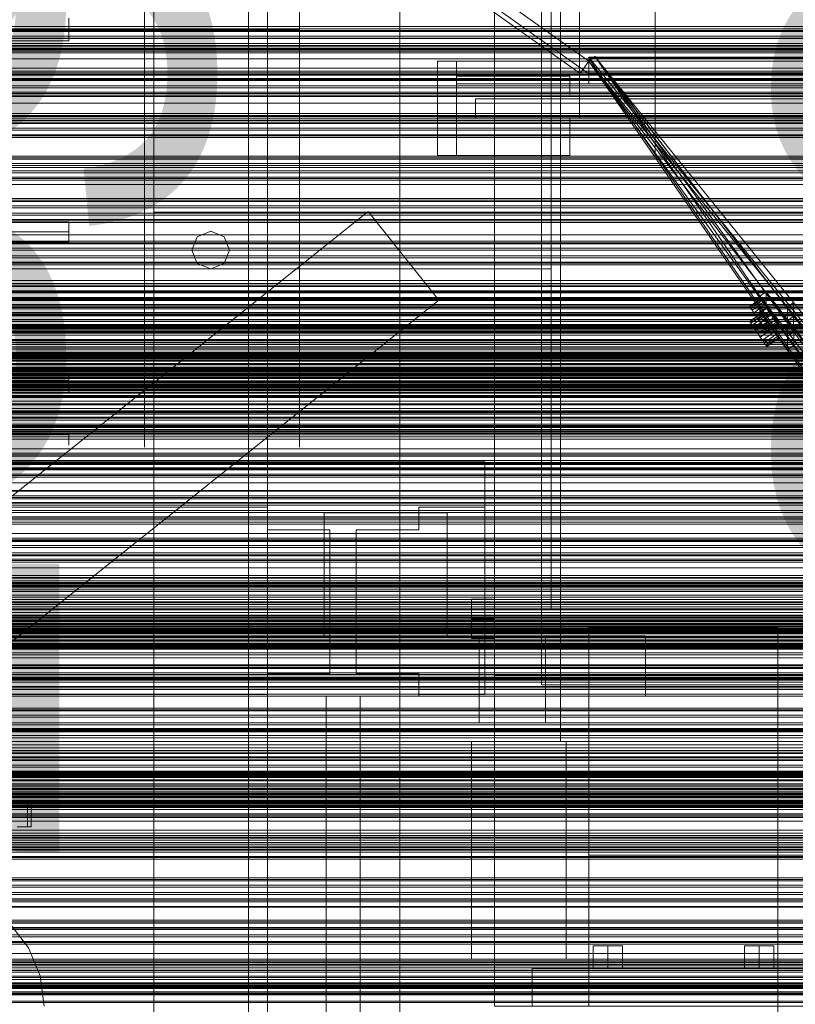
# Model space of a CAD drawing. Header units: millimetres. Extents: x -1970 to 61924, y -58230 to 6847.
# Tile 67 of 256: x -901 to -491, y -34899 to -34378. Entities that reach past the tile are written whole.
import ezdxf

# ---------------------------------------------------------------- set-up
doc = ezdxf.new("R2010")
doc.units = ezdxf.units.MM
for name, color, linetype, lineweight in [('COTAS_O', 1, 'Continuous', 0), ('COTAS_P', 1, 'Continuous', 0), ('frontal_briquetadora', 7, 'Continuous', 0), ('frontal_C03', 7, 'Continuous', 0), ('frontal_dosificador', 7, 'Continuous', 0), ('frontal_mezcladora', 7, 'Continuous', 0), ('frontal_secador', 7, 'Continuous', 0), ('frontal_tolva', 7, 'Continuous', 0), ('frontal_tolva-C01', 7, 'Continuous', 0)]:
    doc.layers.add(name, color=color, linetype=linetype, lineweight=lineweight)
doc.dimstyles.new('R19_100', dxfattribs={"dimtxt": 250, "dimasz": 150, "dimexe": 150, "dimexo": 80, "dimgap": 100, "dimtad": 1, "dimtih": 1, "dimtoh": 1, "dimdsep": 46, "dimcen": 0.09, "dimadec": 0, "dimazin": 0, "dimtfac": 1, "dimtdec": 4, "dimtofl": 0, "dimtmove": 0, "dimatfit": 3, "dimfxl": 1, "dimtolj": 1, "dimtzin": 0, "dimarcsym": 0})

# ---------------------------------------------------------------- blocks, each defined once
blk = doc.blocks.new('DIM_R26_43')
at = {"layer": 'COTAS_P'}
for p, q in [((-1750, -34600), (-1600, -34555)), ((2600, -34600), (2450, -34555)), ((-1750, -35500), (-1750, -34600)), ((-1750, -34600), (2600, -34600)), ((-1750, -34600), (-1600, -34645)), ((2600, -34600), (2450, -34645)), ((2600, -35500), (2600, -34600))]:
    blk.add_line(p, q, dxfattribs=at)
blk.add_text('4350 P', height=250, dxfattribs=at).set_placement((425, -34500))
blk = doc.blocks.new('DIM_R26_46')
at = {"layer": 'COTAS_O'}
for p, q in [((-1725, -33700), (-1575, -33655)), ((1725, -33700), (1575, -33655)), ((-1725, -34400), (-1725, -33700)), ((-1725, -33700), (1725, -33700)), ((-1725, -33700), (-1575, -33745)), ((1725, -33700), (1575, -33745)), ((1725, -34400), (1725, -33700))]:
    blk.add_line(p, q, dxfattribs=at)
blk.add_text('3450 O', height=250, dxfattribs=at).set_placement((0, -33600))
blk = doc.blocks.new('DIM_R26_47')
at = {"layer": 'COTAS_P'}
for p, q in [((-850, -33400), (-150, -33400)), ((-150, -33400), (-195, -33550)), ((-150, -36000), (-150, -33400)), ((-150, -33400), (-105, -33550)), ((-150, -36000), (-195, -35850)), ((-150, -36000), (-105, -35850)), ((-850, -36000), (-150, -36000))]:
    blk.add_line(p, q, dxfattribs=at)
blk.add_text('2600 P', height=250, rotation=90, dxfattribs=at).set_placement((-250, -34700))
blk = doc.blocks.new('DIM_R26_48')
at = {"layer": 'COTAS_O'}
for p, q in [((-650, -33700), (50, -33700)), ((50, -33700), (5, -33850)), ((50, -34900), (50, -33700)), ((50, -33700), (95, -33850)), ((50, -34900), (5, -34750)), ((50, -34900), (95, -34750)), ((-650, -34900), (50, -34900))]:
    blk.add_line(p, q, dxfattribs=at)
blk.add_text('1200 O', height=250, rotation=90, dxfattribs=at).set_placement((-50, -34300))
blk = doc.blocks.new('DIM_R26_49')
at = {"layer": 'COTAS_O'}
for p, q in [((-650, -34200), (-500, -34155)), ((650, -34200), (500, -34155)), ((-650, -34900), (-650, -34200)), ((-650, -34200), (650, -34200)), ((-650, -34200), (-500, -34245)), ((650, -34200), (500, -34245)), ((650, -34900), (650, -34200))]:
    blk.add_line(p, q, dxfattribs=at)
blk.add_text('1300 O', height=250, dxfattribs=at).set_placement((0, -34100))
blk = doc.blocks.new('DIM_R26_50')
at = {"layer": 'COTAS_O'}
for p, q in [((-1480, -33670), (-780, -33670)), ((-780, -33670), (-825, -33820)), ((-780, -36000), (-780, -33670)), ((-780, -33670), (-735, -33820)), ((-780, -36000), (-825, -35850)), ((-780, -36000), (-735, -35850)), ((-1480, -36000), (-780, -36000))]:
    blk.add_line(p, q, dxfattribs=at)
blk.add_text('2330 O', height=250, rotation=90, dxfattribs=at).set_placement((-880, -34835))
blk = doc.blocks.new('DIM_R26_52')
at = {"layer": 'COTAS_O'}
for p, q in [((-1400, -33000), (-700, -33000)), ((-700, -33000), (-745, -33150)), ((-700, -36000), (-700, -33000)), ((-700, -33000), (-655, -33150)), ((-700, -36000), (-745, -35850)), ((-700, -36000), (-655, -35850)), ((-1400, -36000), (-700, -36000))]:
    blk.add_line(p, q, dxfattribs=at)
blk.add_text('3000 O', height=250, rotation=90, dxfattribs=at).set_placement((-800, -34500))

msp = doc.modelspace()

# ---------------------------------------------------------------- linework, layer by layer
at = {"layer": 'frontal_briquetadora'}
for p, q in [((-620, -34500), (-620, -34345)), ((-620, -34345), (-620, -34510)), ((-835, -34383.4), (-835, -34363.59)), ((-835, -34383.4), (-835, -34363.655)), ((-753, -34383.4), (-753, -34363.59)), ((-620, -34362.246), (-620, -34378.43)), ((-620, -34363.856), (-620, -34379.48)), ((-605, -34366.107), (-605, -34381.105)), ((-565, -34365.89), (-565, -34381.1)), ((-565, -34368.106), (-565, -34384.111)), ((-875, -34378.257), (-875, -34377.401)), ((-875, -34379.631), (-875, -34377.968)), ((-875, -34377.968), (-875, -34378.679)), ((-875, -34379.114), (-875, -34378.257)), ((-875, -34378.679), (-875, -34379.631)), ((-875, -34379.971), (-875, -34379.114)), ((-875, -34382.053), (-875, -34379.631)), ((-875, -34379.631), (-875, -34380.775)), ((-875, -34380.829), (-875, -34379.971)), ((-620, -34378.43), (-620, -34393.354)), ((-620, -34379.48), (-620, -34393.531)), ((-875, -34383.4), (-1385, -34383.4)), ((-875, -34380.775), (-875, -34382.053)), ((-875, -34381.686), (-875, -34380.829)), ((-875, -34382.543), (-875, -34381.686)), ((-875, -34384.747), (-875, -34382.053)), ((-875, -34382.053), (-875, -34383.4)), ((-875, -34383.4), (-875, -34382.543)), ((-875, -34383.4), (-875, -34384.747)), ((-835, -34383.4), (-875, -34383.4)), ((-875, -34383.4), (-875, -34384.257)), ((-875, -34384.257), (-875, -34385.114)), ((-875, -34384.747), (-875, -34386.025)), ((-875, -34387.169), (-875, -34384.747)), ((-875, -34385.114), (-875, -34385.971)), ((-753, -34383.4), (-835, -34383.4)), ((-835, -34383.4), (-835, -34403.145)), ((-835, -34383.4), (-835, -34403.21)), ((-753, -34383.4), (-753, -34403.21)), ((-605, -34381.105), (-605, -34394.43)), ((-565, -34381.1), (-565, -34394.762)), ((-565, -34384.111), (-565, -34398.744)), ((-1385, -34389.399), (-875, -34389.399)), ((-875, -34385.971), (-875, -34386.829)), ((-875, -34386.025), (-875, -34387.169)), ((-875, -34386.829), (-875, -34387.686)), ((-875, -34387.169), (-875, -34388.121)), ((-875, -34388.832), (-875, -34387.169)), ((-875, -34387.686), (-875, -34388.543)), ((-875, -34388.121), (-875, -34388.832)), ((-875, -34388.543), (-875, -34389.399)), ((-875, -34388.832), (-875, -34389.265)), ((-875, -34389.399), (-875, -34388.832)), ((-875, -34389.265), (-875, -34389.399)), ((-620, -34393.354), (-620, -34406.837)), ((-620, -34393.531), (-620, -34405.798)), ((-605, -34394.43), (-605, -34405.871)), ((-565, -34394.762), (-565, -34406.677)), ((-565, -34398.744), (-565, -34411.821)), ((-835, -34403.145), (-835, -34422.722)), ((-835, -34403.21), (-835, -34422.861)), ((-753, -34403.21), (-753, -34422.861)), ((-620, -34405.798), (-620, -34416.098)), ((-605, -34405.871), (-605, -34415.248)), ((-620, -34406.837), (-620, -34418.714)), ((-565, -34406.677), (-565, -34416.673)), ((-620, -34416.098), (-620, -34424.273)), ((-605, -34415.248), (-605, -34422.414)), ((-565, -34411.821), (-565, -34423.177)), ((-620, -34418.714), (-620, -34428.842)), ((-565, -34416.673), (-565, -34424.603)), ((-835, -34422.722), (-835, -34441.964)), ((-835, -34422.861), (-835, -34442.194)), ((-753, -34422.861), (-753, -34442.194)), ((-620, -34424.273), (-620, -34430.202)), ((-605, -34422.414), (-605, -34427.255)), ((-565, -34423.177), (-565, -34432.67)), ((-565, -34424.603), (-565, -34430.351)), ((-620, -34428.842), (-620, -34437.096)), ((-620, -34430.202), (-620, -34433.796)), ((-605, -34427.255), (-605, -34429.694)), ((-565, -34430.351), (-565, -34433.833)), ((-620, -34433.796), (-620, -34435)), ((-620, -34437.096), (-620, -34443.376)), ((-565, -34432.67), (-565, -34440.18)), ((-565, -34433.833), (-565, -34435)), ((-835, -34441.964), (-835, -34460.706)), ((-835, -34442.194), (-835, -34461.054)), ((-753, -34442.194), (-753, -34461.054)), ((-565, -34440.18), (-565, -34445.612)), ((-620, -34443.376), (-620, -34447.606)), ((-620, -34447.606), (-620, -34449.733)), ((-565, -34445.612), (-565, -34448.9)), ((-565, -34448.9), (-565, -34450)), ((-835, -34460.706), (-835, -34478.788)), ((-835, -34461.054), (-835, -34479.288)), ((-753, -34461.054), (-753, -34479.288)), ((-835, -34478.788), (-835, -34496.056)), ((-835, -34479.288), (-835, -34496.751)), ((-753, -34479.288), (-753, -34496.751)), ((-1385, -34485.162), (-875, -34485.162)), ((-875, -34486.667), (-875, -34485.162)), ((-875, -34485.162), (-875, -34485.664)), ((-875, -34486.971), (-875, -34485.162)), ((-875, -34485.664), (-875, -34486.275)), ((-875, -34486.275), (-875, -34486.98)), ((-875, -34488.165), (-875, -34486.667)), ((-875, -34489.47), (-875, -34486.971)), ((-875, -34486.98), (-875, -34487.764)), ((-875, -34487.764), (-875, -34488.609)), ((-875, -34489.657), (-875, -34488.165)), ((-875, -34488.609), (-875, -34489.494)), ((-875, -34490.4), (-1385, -34490.4)), ((-875, -34492.157), (-875, -34489.47)), ((-875, -34489.494), (-875, -34490.4)), ((-875, -34491.141), (-875, -34489.657)), ((-875, -34490.4), (-875, -34492.18)), ((-875, -34492.619), (-875, -34491.141)), ((-875, -34494.49), (-875, -34492.157)), ((-875, -34492.18), (-875, -34493.8)), ((-875, -34494.09), (-875, -34492.619)), ((-875, -34493.8), (-875, -34495.113)), ((-875, -34495.554), (-875, -34494.09)), ((-875, -34495.998), (-875, -34494.49)), ((-1385, -34495.554), (-875, -34495.554)), ((-875, -34495.113), (-875, -34496.003)), ((-875, -34496.233), (-875, -34495.554)), ((-875, -34495.554), (-875, -34496.378)), ((-875, -34496.378), (-875, -34495.998)), ((-875, -34496.003), (-875, -34496.387)), ((-875, -34496.387), (-875, -34496.233)), ((-835, -34496.056), (-835, -34512.364)), ((-835, -34496.751), (-835, -34513.301)), ((-753, -34496.751), (-753, -34513.301)), ((-620, -34500), (-1425, -34500)), ((-620, -34690), (-620, -34500)), ((-620, -34510), (-1425, -34510)), ((-620, -34510), (-620, -34690)), ((-835, -34512.364), (-835, -34527.571)), ((-835, -34513.301), (-835, -34528.804)), ((-753, -34513.301), (-753, -34528.804)), ((-835, -34527.571), (-835, -34541.548)), ((-835, -34528.804), (-835, -34543.138)), ((-753, -34528.804), (-753, -34543.138)), ((-835, -34541.548), (-835, -34554.176)), ((-835, -34543.138), (-835, -34556.185)), ((-753, -34543.138), (-753, -34556.185)), ((-835, -34554.176), (-835, -34565.346)), ((-835, -34556.185), (-835, -34567.841)), ((-753, -34556.185), (-753, -34567.841)), ((-1385, -34565.657), (-875, -34565.657)), ((-875, -34566.549), (-875, -34565.657)), ((-875, -34565.657), (-875, -34566.061)), ((-875, -34568.221), (-875, -34565.657)), ((-875, -34566.061), (-875, -34566.482)), ((-875, -34566.482), (-875, -34566.915)), ((-875, -34567.43), (-875, -34566.549)), ((-875, -34566.915), (-875, -34567.359)), ((-875, -34567.359), (-875, -34567.811)), ((-875, -34568.299), (-875, -34567.43)), ((-835, -34565.346), (-835, -34574.965)), ((-875, -34568.729), (-1385, -34568.729)), ((-1385, -34571.656), (-875, -34571.656)), ((-875, -34567.811), (-875, -34568.269)), ((-875, -34570.888), (-875, -34568.221)), ((-875, -34568.269), (-875, -34568.729)), ((-875, -34569.157), (-875, -34568.299)), ((-875, -34568.729), (-875, -34570.933)), ((-875, -34570.002), (-875, -34569.157)), ((-875, -34570.835), (-875, -34570.002)), ((-875, -34571.656), (-875, -34570.835)), ((-875, -34573.12), (-875, -34570.888)), ((-875, -34570.933), (-875, -34572.828)), ((-875, -34573.375), (-875, -34571.656)), ((-875, -34571.656), (-875, -34573.653)), ((-835, -34567.841), (-835, -34578.012)), ((-753, -34567.841), (-753, -34578.012)), ((-875, -34572.828), (-875, -34574.151)), ((-875, -34574.466), (-875, -34573.12)), ((-875, -34574.445), (-875, -34573.375)), ((-875, -34573.653), (-875, -34574.657)), ((-875, -34574.151), (-875, -34574.716)), ((-875, -34574.716), (-875, -34574.445)), ((-875, -34574.657), (-875, -34574.466)), ((-835, -34574.965), (-835, -34582.949)), ((-835, -34578.012), (-835, -34586.616)), ((-835, -34582.949), (-835, -34589.231)), ((-753, -34578.012), (-753, -34586.616)), ((-835, -34586.616), (-835, -34593.583)), ((-753, -34586.616), (-753, -34593.583)), ((-835, -34589.231), (-835, -34593.756)), ((-835, -34593.583), (-835, -34598.859)), ((-753, -34593.583), (-753, -34598.859)), ((-1385, -34597.316), (-875, -34597.316)), ((-875, -34597.4), (-1385, -34597.4)), ((-875, -34597.328), (-875, -34597.316)), ((-875, -34597.316), (-875, -34597.357)), ((-875, -34597.34), (-875, -34597.328)), ((-875, -34597.352), (-875, -34597.34)), ((-875, -34597.364), (-875, -34597.352)), ((-875, -34597.376), (-875, -34597.364)), ((-875, -34597.388), (-875, -34597.376)), ((-875, -34597.385), (-875, -34597.398)), ((-875, -34597.4), (-875, -34597.388)), ((-875, -34597.4), (-875, -34600.003)), ((-835, -34593.756), (-835, -34596.487)), ((-835, -34596.487), (-835, -34597.4)), ((-875, -34600.003), (-875, -34602.091)), ((-875, -34602.091), (-875, -34603.25)), ((-835, -34598.859), (-835, -34602.4)), ((-835, -34602.4), (-835, -34604.177)), ((-753, -34598.859), (-753, -34602.4)), ((-753, -34602.4), (-753, -34604.177)), ((-655, -34612), (-1445, -34612)), ((-655, -34735), (-655, -34612)), ((-655, -34636), (-655, -34612)), ((-1325, -34636), (-770, -34636)), ((-770, -34636), (-770, -34648)), ((-740, -34639), (-675, -34639)), ((-740, -34690), (-740, -34639)), ((-740, -34639), (-740, -34704)), ((-690, -34636), (-655, -34636)), ((-690, -34648), (-690, -34636)), ((-675, -34639), (-675, -34690)), ((-675, -34704), (-675, -34639)), ((-655, -34735), (-655, -34636)), ((-770, -34648), (-737, -34648)), ((-737, -34648), (-737, -34724)), ((-723, -34648), (-690, -34648)), ((-723, -34724), (-723, -34648)), ((-620, -34690), (-1425, -34690)), ((-740, -34690), (-1320, -34690)), ((-675, -34690), (-740, -34690)), ((-740, -34690), (-740, -34704)), ((-620, -34690), (-675, -34690)), ((-675, -34704), (-675, -34690)), ((-570, -34704), (-1480, -34704)), ((-740, -34704), (-675, -34704)), ((-570, -34736), (-570, -34704)), ((-770, -34735), (-770, -34724)), ((-770, -34724), (-770, -34736)), ((-770, -34724), (-737, -34724)), ((-723, -34724), (-690, -34724)), ((-690, -34736), (-690, -34724)), ((-690, -34724), (-690, -34735)), ((-1480, -34736), (-570, -34736)), ((-1480, -34736), (-460, -34736)), ((-1325, -34735), (-770, -34735)), ((-770, -34735), (-770, -34736)), ((-770, -34736), (-690, -34736)), ((-721, -34736), (-739, -34736)), ((-739, -34736), (-739, -34940)), ((-721, -34736), (-721, -34940)), ((-690, -34736), (-690, -34735)), ((-690, -34735), (-655, -34735)), ((-1330, -34750), (-460, -34750)), ((-1480, -34760), (-500, -34760)), ((-1330, -34760), (-500, -34760)), ((-500, -34940), (-500, -34760))]:
    msp.add_line(p, q, dxfattribs=at)
at = {"layer": 'frontal_C03'}
for p, q in [((1250, -34382.923), (-1250, -34382.923)), ((1250, -34383.804), (-1250, -34383.804)), ((1250, -34384.458), (-1250, -34384.458)), ((1250, -34386.765), (-1250, -34386.765)), ((-1250, -34387.823), (1250, -34387.823)), ((1250, -34390.675), (-1250, -34390.675)), ((1250, -34391.732), (-1250, -34391.732)), ((1250, -34394.039), (-1250, -34394.039)), ((1250, -34394.693), (-1250, -34394.693)), ((1250, -34395.574), (-1250, -34395.574)), ((1530, -34398.773), (-1530, -34398.773)), ((-1500, -34395.695), (1500, -34395.695)), ((1530, -34403.773), (-1530, -34403.773)), ((1250, -34405.381), (-1250, -34405.381)), ((1500, -34407.104), (-1500, -34407.104)), ((1500, -34407.389), (-1500, -34407.389)), ((1250, -34406.262), (-1250, -34406.262)), ((1250, -34406.915), (-1250, -34406.915)), ((1250, -34409.223), (-1250, -34409.223)), ((-1250, -34410.28), (1250, -34410.28)), ((1250, -34413.132), (-1250, -34413.132)), ((1250, -34414.19), (-1250, -34414.19)), ((1250, -34416.497), (-1250, -34416.497)), ((-1500, -34418.797), (1500, -34418.797)), ((1250, -34417.151), (-1250, -34417.151)), ((1250, -34418.032), (-1250, -34418.032)), ((-1500, -34422.245), (1500, -34422.245)), ((1500, -34431.228), (-1500, -34431.228)), ((1250, -34427.838), (-1250, -34427.838)), ((1250, -34428.72), (-1250, -34428.72)), ((1250, -34429.373), (-1250, -34429.373)), ((1250, -34431.68), (-1250, -34431.68)), ((-1250, -34432.738), (1250, -34432.738)), ((1250, -34435.59), (-1250, -34435.59)), ((1250, -34436.647), (-1250, -34436.647)), ((1250, -34438.955), (-1250, -34438.955)), ((1250, -34439.608), (-1250, -34439.608)), ((1250, -34440.49), (-1250, -34440.49)), ((1250, -34450.296), (-1250, -34450.296)), ((1250, -34451.177), (-1250, -34451.177)), ((1250, -34451.831), (-1250, -34451.831)), ((1500, -34456.351), (-1500, -34456.351)), ((1250, -34454.138), (-1250, -34454.138)), ((-1250, -34455.195), (1250, -34455.195)), ((1250, -34458.048), (-1250, -34458.048)), ((1250, -34459.105), (-1250, -34459.105)), ((1250, -34461.412), (-1250, -34461.412)), ((1250, -34462.066), (-1250, -34462.066)), ((1250, -34462.947), (-1250, -34462.947)), ((-1500, -34465.334), (1500, -34465.334)), ((1250, -34472.754), (-1250, -34472.754)), ((1250, -34473.635), (-1250, -34473.635)), ((1250, -34474.288), (-1250, -34474.288)), ((1250, -34476.596), (-1250, -34476.596)), ((-1250, -34477.653), (1250, -34477.653)), ((1250, -34480.505), (-1250, -34480.505)), ((1250, -34481.563), (-1250, -34481.563)), ((1250, -34483.87), (-1250, -34483.87)), ((1250, -34484.523), (-1250, -34484.523)), ((1250, -34485.405), (-1250, -34485.405)), ((1250, -34495.211), (-1250, -34495.211)), ((1250, -34496.092), (-1250, -34496.092)), ((1250, -34496.746), (-1250, -34496.746)), ((1250, -34499.053), (-1250, -34499.053)), ((-1250, -34500.111), (1250, -34500.111)), ((1250, -34502.963), (-1250, -34502.963)), ((1250, -34504.02), (-1250, -34504.02)), ((1250, -34506.328), (-1250, -34506.328)), ((1250, -34506.981), (-1250, -34506.981)), ((1250, -34507.862), (-1250, -34507.862)), ((1250, -34517.669), (-1250, -34517.669)), ((1250, -34518.55), (-1250, -34518.55)), ((1250, -34519.204), (-1250, -34519.204)), ((1250, -34521.511), (-1250, -34521.511)), ((-1250, -34522.568), (1250, -34522.568)), ((1250, -34525.42), (-1250, -34525.42)), ((1250, -34526.478), (-1250, -34526.478)), ((1250, -34528.785), (-1250, -34528.785)), ((1250, -34529.439), (-1250, -34529.439)), ((1250, -34530.32), (-1250, -34530.32)), ((-1250, -34532.986), (1250, -34532.986)), ((-1250, -34533.783), (1250, -34533.783)), ((-1250, -34534.368), (1250, -34534.368)), ((-1250, -34536.706), (1250, -34536.706)), ((-1250, -34537.835), (1250, -34537.835)), ((1250, -34540.126), (-1250, -34540.126)), ((1250, -34541.008), (-1250, -34541.008)), ((-1250, -34541.554), (1250, -34541.554)), ((1250, -34541.661), (-1250, -34541.661)), ((-1250, -34543.151), (1250, -34543.151)), ((1250, -34543.969), (-1250, -34543.969)), ((-1250, -34545.026), (1250, -34545.026)), ((1250, -34547.878), (-1250, -34547.878)), ((-1250, -34547.998), (1250, -34547.998)), ((1250, -34548.935), (-1250, -34548.935)), ((-1250, -34549.954), (1250, -34549.954)), ((1250, -34551.243), (-1250, -34551.243)), ((1250, -34551.896), (-1250, -34551.896)), ((-1268, -34555.971), (1268, -34555.971)), ((-1268, -34556.196), (1268, -34556.196)), ((-1268, -34556.36), (1268, -34556.36)), ((-1268, -34557.018), (1268, -34557.018)), ((1250, -34552.778), (-1250, -34552.778)), ((-1250, -34555.598), (1250, -34555.598)), ((-1268, -34557.335), (1268, -34557.335)), ((-1268, -34558.381), (1268, -34558.381)), ((-1268, -34558.83), (1268, -34558.83)), ((-1268, -34560.194), (1268, -34560.194)), ((-1268, -34560.744), (1268, -34560.744)), ((-1268, -34562.331), (1268, -34562.331)), ((1250, -34557.779), (-1250, -34557.779)), ((1268, -34562.945), (-1268, -34562.945)), ((-1268, -34564.648), (1268, -34564.648)), ((-1268, -34565.283), (1268, -34565.283)), ((-1268, -34566.987), (1268, -34566.987)), ((1250, -34562.584), (-1250, -34562.584)), ((1250, -34563.465), (-1250, -34563.465)), ((-1250, -34563.837), (1250, -34563.837)), ((1250, -34564.119), (-1250, -34564.119)), ((-1250, -34566.095), (1250, -34566.095)), ((1250, -34566.426), (-1250, -34566.426)), ((-1250, -34567.484), (1250, -34567.484)), ((-1268, -34567.6), (1268, -34567.6)), ((-1268, -34569.188), (1268, -34569.188)), ((-1268, -34569.738), (1268, -34569.738)), ((-1268, -34571.101), (1268, -34571.101)), ((-1268, -34571.55), (1268, -34571.55)), ((-1268, -34572.596), (1268, -34572.596)), ((1250, -34570.336), (-1250, -34570.336)), ((1250, -34571.393), (-1250, -34571.393)), ((-1250, -34572.152), (1250, -34572.152)), ((-1268, -34572.914), (1268, -34572.914)), ((-1268, -34573.572), (1268, -34573.572)), ((-1268, -34573.736), (1268, -34573.736)), ((-1268, -34573.96), (1268, -34573.96)), ((1250, -34573.7), (-1250, -34573.7)), ((-1250, -34574.333), (1250, -34574.333)), ((1250, -34574.354), (-1250, -34574.354)), ((1250, -34575.235), (-1250, -34575.235)), ((-1250, -34579.978), (1250, -34579.978)), ((-1250, -34581.934), (1250, -34581.934)), ((1250, -34585.042), (-1250, -34585.042)), ((1250, -34585.923), (-1250, -34585.923)), ((1250, -34586.576), (-1250, -34586.576)), ((-1250, -34586.781), (1250, -34586.781)), ((-1250, -34588.377), (1250, -34588.377)), ((1250, -34588.884), (-1250, -34588.884)), ((-1250, -34589.941), (1250, -34589.941)), ((-1250, -34592.097), (1250, -34592.097)), ((1250, -34592.793), (-1250, -34592.793)), ((-1250, -34593.226), (1250, -34593.226)), ((1250, -34593.851), (-1250, -34593.851)), ((-1250, -34595.564), (1250, -34595.564)), ((-1250, -34596.148), (1250, -34596.148)), ((1250, -34596.158), (-1250, -34596.158)), ((1250, -34596.812), (-1250, -34596.812)), ((-1250, -34596.946), (1250, -34596.946)), ((1250, -34597.693), (-1250, -34597.693)), ((1250, -34607.499), (-1250, -34607.499)), ((1250, -34608.381), (-1250, -34608.381)), ((1250, -34609.034), (-1250, -34609.034)), ((1250, -34611.342), (-1250, -34611.342)), ((-1250, -34612.399), (1250, -34612.399)), ((-1500, -34615.78), (1500, -34615.78)), ((1250, -34615.251), (-1250, -34615.251)), ((1250, -34616.308), (-1250, -34616.308)), ((1250, -34618.616), (-1250, -34618.616)), ((1250, -34619.269), (-1250, -34619.269)), ((1250, -34620.151), (-1250, -34620.151)), ((1500, -34627.188), (-1500, -34627.188)), ((1500, -34627.473), (-1500, -34627.473)), ((1250, -34629.957), (-1250, -34629.957)), ((1250, -34630.838), (-1250, -34630.838)), ((1250, -34631.492), (-1250, -34631.492)), ((1250, -34633.799), (-1250, -34633.799)), ((-1250, -34634.856), (1250, -34634.856)), ((-1500, -34638.882), (1500, -34638.882)), ((1250, -34637.709), (-1250, -34637.709)), ((1250, -34638.766), (-1250, -34638.766)), ((1250, -34641.073), (-1250, -34641.073)), ((1250, -34641.727), (-1250, -34641.727)), ((1250, -34642.608), (-1250, -34642.608)), ((1250, -34652.415), (-1250, -34652.415)), ((1250, -34653.296), (-1250, -34653.296)), ((1250, -34653.949), (-1250, -34653.949)), ((1250, -34656.257), (-1250, -34656.257)), ((-1250, -34657.314), (1250, -34657.314)), ((1250, -34660.166), (-1250, -34660.166)), ((1250, -34661.224), (-1250, -34661.224)), ((1250, -34663.531), (-1250, -34663.531)), ((1250, -34664.184), (-1250, -34664.184)), ((1250, -34665.066), (-1250, -34665.066)), ((1250, -34674.872), (-1250, -34674.872)), ((1250, -34675.754), (-1250, -34675.754)), ((1250, -34676.407), (-1250, -34676.407)), ((-1250, -34676.77), (1250, -34676.77)), ((-1250, -34677.403), (1250, -34677.403)), ((-1250, -34677.867), (1250, -34677.867)), ((1250, -34678.714), (-1250, -34678.714)), ((-1250, -34679.722), (1250, -34679.722)), ((-1250, -34679.772), (1250, -34679.772)), ((-1250, -34680.619), (1250, -34680.619)), ((1250, -34682.624), (-1250, -34682.624)), ((-1250, -34683.571), (1250, -34683.571)), ((1250, -34683.681), (-1250, -34683.681)), ((-1250, -34684.838), (1250, -34684.838)), ((1250, -34685.989), (-1250, -34685.989)), ((1250, -34686.642), (-1250, -34686.642)), ((-1500, -34691.736), (1500, -34691.736)), ((1250, -34687.523), (-1250, -34687.523)), ((-1250, -34688.686), (1250, -34688.686)), ((-1250, -34690.238), (1250, -34690.238)), ((-1500, -34693.159), (1500, -34693.159)), ((-1500, -34693.384), (1500, -34693.384)), ((-1500, -34693.548), (1500, -34693.548)), ((-1500, -34694.206), (1500, -34694.206)), ((-1500, -34694.523), (1500, -34694.523)), ((-1500, -34695.569), (1500, -34695.569)), ((-1500, -34696.018), (1500, -34696.018)), ((-1500, -34697.382), (1500, -34697.382)), ((-1250, -34694.718), (1250, -34694.718)), ((1250, -34696.45), (-1250, -34696.45)), ((1250, -34697.33), (-1250, -34697.33)), ((-1500, -34697.932), (1500, -34697.932)), ((-1500, -34699.519), (1500, -34699.519)), ((1500, -34700.133), (-1500, -34700.133)), ((1500, -34700.719), (-1500, -34700.719)), ((-1500, -34701.836), (1500, -34701.836)), ((-1500, -34702.471), (1500, -34702.471)), ((1250, -34698.211), (-1250, -34698.211)), ((1250, -34698.865), (-1250, -34698.865)), ((1250, -34701.172), (-1250, -34701.172)), ((-1250, -34701.258), (1250, -34701.258)), ((-1250, -34702.229), (1250, -34702.229)), ((-1500, -34704.175), (1500, -34704.175)), ((-1500, -34704.789), (1500, -34704.789)), ((-1500, -34706.376), (1500, -34706.376)), ((-1500, -34706.926), (1500, -34706.926)), ((-1250, -34703.05), (1250, -34703.05)), ((1250, -34705.081), (-1250, -34705.081)), ((1250, -34706.139), (-1250, -34706.139)), ((-1250, -34707.858), (1250, -34707.858)), ((-1500, -34708.289), (1500, -34708.289)), ((-1500, -34708.738), (1500, -34708.738)), ((-1500, -34709.784), (1500, -34709.784)), ((-1500, -34710.102), (1500, -34710.102)), ((-1500, -34710.76), (1500, -34710.76)), ((-1500, -34710.924), (1500, -34710.924)), ((-1500, -34711.148), (1500, -34711.148)), ((1250, -34708.446), (-1250, -34708.446)), ((1250, -34709.1), (-1250, -34709.1)), ((-1250, -34709.589), (1250, -34709.589)), ((1250, -34709.981), (-1250, -34709.981)), ((-1250, -34714.07), (1250, -34714.07)), ((-1250, -34715.622), (1250, -34715.622)), ((-1250, -34719.469), (1250, -34719.469)), ((1250, -34719.787), (-1250, -34719.787)), ((1250, -34720.669), (-1250, -34720.669)), ((-1250, -34720.737), (1250, -34720.737)), ((1250, -34721.322), (-1250, -34721.322)), ((1250, -34723.63), (-1250, -34723.63)), ((-1250, -34723.689), (1250, -34723.689)), ((1500, -34725.842), (-1500, -34725.842)), ((-1250, -34724.585), (1250, -34724.585)), ((-1250, -34724.687), (1250, -34724.687)), ((-1250, -34726.441), (1250, -34726.441)), ((-1250, -34726.905), (1250, -34726.905)), ((-1250, -34727.538), (1250, -34727.538)), ((1250, -34728.596), (-1250, -34728.596)), ((1250, -34730.904), (-1250, -34730.904)), ((1250, -34731.557), (-1250, -34731.557)), ((1250, -34732.439), (-1250, -34732.439)), ((-1500, -34734.825), (1500, -34734.825)), ((1250, -34742.245), (-1250, -34742.245)), ((1250, -34743.126), (-1250, -34743.126)), ((1250, -34743.78), (-1250, -34743.78)), ((1250, -34746.087), (-1250, -34746.087)), ((-1250, -34747.145), (1250, -34747.145)), ((1250, -34749.997), (-1250, -34749.997)), ((1250, -34751.054), (-1250, -34751.054)), ((-1250, -34753.07), (1250, -34753.07)), ((1250, -34753.361), (-1250, -34753.361)), ((-1250, -34753.868), (1250, -34753.868)), ((1250, -34754.015), (-1250, -34754.015)), ((-1250, -34754.452), (1250, -34754.452)), ((1250, -34754.896), (-1250, -34754.896)), ((-1250, -34756.79), (1250, -34756.79)), ((-1250, -34757.92), (1250, -34757.92)), ((-1250, -34761.639), (1250, -34761.639)), ((-1250, -34763.236), (1250, -34763.236)), ((1250, -34764.703), (-1250, -34764.703)), ((1250, -34765.584), (-1250, -34765.584)), ((1250, -34766.237), (-1250, -34766.237)), ((-1250, -34768.083), (1250, -34768.083)), ((1250, -34768.545), (-1250, -34768.545)), ((-1250, -34769.602), (1250, -34769.602)), ((-1250, -34770.038), (1250, -34770.038)), ((1250, -34772.454), (-1250, -34772.454)), ((1250, -34773.512), (-1250, -34773.512)), ((-1250, -34775.683), (1250, -34775.683)), ((1250, -34775.819), (-1250, -34775.819)), ((-1268, -34776.056), (1268, -34776.056)), ((-1268, -34776.28), (1268, -34776.28)), ((-1268, -34776.445), (1268, -34776.445)), ((-1268, -34777.102), (1268, -34777.102)), ((-1268, -34777.42), (1268, -34777.42)), ((-1268, -34778.466), (1268, -34778.466)), ((-1268, -34778.915), (1268, -34778.915)), ((-1268, -34780.278), (1268, -34780.278)), ((-1268, -34780.828), (1268, -34780.828)), ((1250, -34776.473), (-1250, -34776.473)), ((1250, -34777.354), (-1250, -34777.354)), ((1250, -34777.864), (-1250, -34777.864)), ((-1268, -34782.416), (1268, -34782.416)), ((1268, -34783.029), (-1268, -34783.029)), ((-1268, -34784.733), (1268, -34784.733)), ((-1268, -34785.368), (1268, -34785.368)), ((-1250, -34783.921), (1250, -34783.921)), ((-1250, -34786.18), (1250, -34786.18)), ((-1268, -34787.072), (1268, -34787.072)), ((-1268, -34787.685), (1268, -34787.685)), ((-1268, -34789.273), (1268, -34789.273)), ((-1268, -34789.823), (1268, -34789.823)), ((-1268, -34791.186), (1268, -34791.186)), ((1250, -34787.16), (-1250, -34787.16)), ((1250, -34788.042), (-1250, -34788.042)), ((1250, -34788.695), (-1250, -34788.695)), ((1250, -34791.003), (-1250, -34791.003)), ((-1268, -34791.635), (1268, -34791.635)), ((-1268, -34792.681), (1268, -34792.681)), ((-1268, -34792.999), (1268, -34792.999)), ((-1268, -34793.656), (1268, -34793.656)), ((-1268, -34793.821), (1268, -34793.821)), ((-1268, -34794.045), (1268, -34794.045)), ((-1250, -34792.06), (1250, -34792.06)), ((-1250, -34792.237), (1250, -34792.237)), ((-1250, -34794.418), (1250, -34794.418)), ((1250, -34794.912), (-1250, -34794.912)), ((1250, -34795.969), (-1250, -34795.969)), ((1250, -34798.277), (-1250, -34798.277)), ((1250, -34798.93), (-1250, -34798.93)), ((1250, -34799.812), (-1250, -34799.812)), ((-1250, -34800.063), (1250, -34800.063)), ((-1250, -34802.018), (1250, -34802.018)), ((-1250, -34806.865), (1250, -34806.865)), ((-1250, -34808.462), (1250, -34808.462)), ((1250, -34809.618), (-1250, -34809.618)), ((1250, -34810.499), (-1250, -34810.499)), ((1250, -34811.153), (-1250, -34811.153)), ((-1250, -34812.182), (1250, -34812.182)), ((-1250, -34813.311), (1250, -34813.311)), ((1250, -34813.46), (-1250, -34813.46)), ((-1250, -34814.517), (1250, -34814.517)), ((-1250, -34815.649), (1250, -34815.649)), ((-1250, -34816.233), (1250, -34816.233)), ((-1250, -34817.031), (1250, -34817.031)), ((1250, -34817.37), (-1250, -34817.37)), ((1250, -34818.427), (-1250, -34818.427)), ((1250, -34820.734), (-1250, -34820.734)), ((1250, -34821.388), (-1250, -34821.388)), ((1250, -34822.269), (-1250, -34822.269)), ((1250, -34832.076), (-1250, -34832.076)), ((1250, -34832.957), (-1250, -34832.957)), ((-1500, -34835.865), (1500, -34835.865)), ((1250, -34833.61), (-1250, -34833.61)), ((1250, -34835.918), (-1250, -34835.918)), ((-1250, -34836.975), (1250, -34836.975)), ((1250, -34839.827), (-1250, -34839.827)), ((1250, -34840.885), (-1250, -34840.885)), ((1250, -34843.192), (-1250, -34843.192)), ((1500, -34847.273), (-1500, -34847.273)), ((1500, -34847.558), (-1500, -34847.558)), ((1250, -34843.845), (-1250, -34843.845)), ((1250, -34844.727), (-1250, -34844.727)), ((-1500, -34858.967), (1500, -34858.967)), ((1250, -34854.533), (-1250, -34854.533)), ((1250, -34855.415), (-1250, -34855.415)), ((1250, -34856.068), (-1250, -34856.068)), ((1250, -34858.375), (-1250, -34858.375)), ((-1250, -34859.433), (1250, -34859.433)), ((1250, -34862.285), (-1250, -34862.285)), ((1250, -34863.342), (-1250, -34863.342)), ((1250, -34865.65), (-1250, -34865.65)), ((1250, -34866.303), (-1250, -34866.303)), ((1250, -34867.184), (-1250, -34867.184)), ((1250, -34876.991), (-1250, -34876.991)), ((1250, -34877.872), (-1250, -34877.872)), ((1250, -34878.526), (-1250, -34878.526)), ((1250, -34880.833), (-1250, -34880.833)), ((-1250, -34881.89), (1250, -34881.89)), ((1250, -34884.742), (-1250, -34884.742)), ((1250, -34885.8), (-1250, -34885.8)), ((1250, -34888.107), (-1250, -34888.107)), ((1250, -34888.761), (-1250, -34888.761)), ((1250, -34889.642), (-1250, -34889.642))]:
    msp.add_line(p, q, dxfattribs=at)
at = {"layer": 'frontal_dosificador'}
for p, q in [((-830, -35980), (-830, -33440)), ((-770, -33440), (-770, -35980)), ((-830, -34480), (-770, -34480)), ((-830, -34540), (-830, -34480)), ((-770, -34480), (770, -34480)), ((-770, -34540), (-770, -34480)), ((-810, -34500), (-807.071, -34492.929)), ((-807.071, -34492.929), (-800, -34490)), ((-800, -34490), (-792.929, -34492.929)), ((-792.929, -34492.929), (-790, -34500)), ((-807.071, -34507.071), (-810, -34500)), ((-790, -34500), (-792.929, -34507.071)), ((-800, -34510), (-807.071, -34507.071)), ((-792.929, -34507.071), (-800, -34510)), ((-830, -34540), (-770, -34540)), ((-770, -34540), (770, -34540))]:
    msp.add_line(p, q, dxfattribs=at)
at = {"layer": 'frontal_mezcladora'}
for p, q in [((-650, -34725), (-650, -33700)), ((-625, -34725), (-625, -33700)), ((-650, -34760), (-650, -33730)), ((-625, -34725), (-625, -33730)), ((-615, -34760), (-615, -33730)), ((-662, -34695), (-662, -34684.608)), ((-662, -34684.608), (-650, -34684.608)), ((-650, -34695), (-650, -34684.608)), ((-662, -34705.392), (-662, -34695)), ((-650, -34695), (-662, -34695)), ((-650, -34695), (-650, -34705.392)), ((-600, -34700), (-500, -34700)), ((-600, -34880), (-600, -34700)), ((-500, -34880), (-500, -34700)), ((-662, -34705.392), (-650, -34705.392)), ((-658, -34705), (-623, -34705)), ((-658, -34750), (-658, -34705)), ((-623, -34750), (-623, -34705)), ((-625, -34710), (625, -34710)), ((-625, -34730), (-625, -34710)), ((-625, -34710), (-150, -34710)), ((-650, -34725), (-625, -34725)), ((-625, -34725), (625, -34725)), ((-625, -34730), (625, -34730)), ((-625, -34730), (-150, -34730)), ((-658, -34750), (-623, -34750)), ((-662, -34760), (-612, -34760)), ((-662, -34875), (-662, -34760)), ((-650, -34760), (-615, -34760)), ((-612, -34875), (-612, -34760)), ((-600, -34760), (600, -34760)), ((-600, -34875), (-600, -34760)), ((-902.369, -34793), (-896.874, -34793)), ((-896.874, -34793), (-895, -34793)), ((-896.874, -34805), (-896.874, -34793)), ((-895, -34805), (-895, -34793)), ((-902.369, -34805), (-896.874, -34805)), ((-896.874, -34805), (-895, -34805)), ((-600, -34820), (600, -34820)), ((-600, -34900), (-600, -34820)), ((-906.159, -34856.159), (-896.306, -34869)), ((-896.306, -34869), (-890.113, -34883.953)), ((-590, -34868), (-597.794, -34868)), ((-597.794, -34880), (-597.794, -34868)), ((-590, -34868), (-582.206, -34868)), ((-590, -34868), (-590, -34880)), ((-582.206, -34880), (-582.206, -34868)), ((-510, -34868), (-517.794, -34868)), ((-517.794, -34880), (-517.794, -34868)), ((-510, -34868), (-502.206, -34868)), ((-510, -34868), (-510, -34880)), ((-502.206, -34880), (-502.206, -34868)), ((-662, -34875), (-612, -34875)), ((-630, -34880), (-470, -34880)), ((-630, -34900), (-630, -34880)), ((-600, -34875), (600, -34875)), ((-600, -34880), (-500, -34880)), ((-597.794, -34880), (-590, -34880)), ((-590, -34880), (-582.206, -34880)), ((-517.794, -34880), (-510, -34880)), ((-510, -34880), (-502.206, -34880)), ((-890.113, -34883.953), (-888, -34900))]:
    msp.add_line(p, q, dxfattribs=at)
at = {"layer": 'frontal_secador'}
for p, q in [((1360, -34381.784), (-1360, -34381.784)), ((1360, -34388.141), (-1360, -34388.141)), ((1360, -34392.137), (-1360, -34392.137)), ((1360, -34393.5), (-1360, -34393.5)), ((1250, -34393.25), (-1250, -34393.25)), ((1250, -34409.715), (-1250, -34409.715)), ((1250, -34422.349), (-1250, -34422.349)), ((1250, -34430.291), (-1250, -34430.291)), ((1250, -34433), (-1250, -34433)), ((-1250, -34516), (1250, -34516)), ((-1250, -34522), (1250, -34522)), ((-1250, -34525), (1250, -34525)), ((1250, -34526), (-1250, -34526)), ((-1250, -34526.659), (1250, -34526.659)), ((1250, -34529.659), (-1250, -34529.659)), ((-1250, -34531), (1250, -34531)), ((1250, -34534), (-1250, -34534)), ((-1250, -34534.728), (1250, -34534.728)), ((-1250, -34537.588), (1250, -34537.588)), ((1250, -34537.611), (-1250, -34537.611)), ((1250, -34537.728), (-1250, -34537.728)), ((-1250, -34539.387), (1250, -34539.387)), ((1250, -34539.918), (-1250, -34539.918)), ((-1250, -34540), (1250, -34540)), ((1250, -34540.588), (-1250, -34540.588)), ((1250, -34542.387), (-1250, -34542.387)), ((1250, -34543), (-1250, -34543)), ((-1250, -34543.65), (1250, -34543.65)), ((1250, -34544), (-1250, -34544)), ((1250, -34547.382), (-1250, -34547.382)), ((-1250, -34548), (1250, -34548)), ((1250, -34549.689), (-1250, -34549.689)), ((-1250, -34550), (1250, -34550)), ((1250, -34554), (-1250, -34554)), ((1250, -34554.545), (-1250, -34554.545)), ((-1250, -34555), (1250, -34555)), ((1250, -34556), (-1250, -34556)), ((1250, -34556.144), (-1250, -34556.144)), ((1250, -34556.709), (-1250, -34556.709)), ((1320, -34562), (-1320, -34562)), ((1320, -34562.273), (-1320, -34562.273)), ((1250, -34558.686), (-1250, -34558.686)), ((1250, -34560), (-1250, -34560)), ((1250, -34562), (-1250, -34562)), ((1320, -34563.072), (-1320, -34563.072)), ((1320, -34564.343), (-1320, -34564.343)), ((1320, -34566), (-1320, -34566)), ((1250, -34564.651), (-1250, -34564.651)), ((1250, -34565.859), (-1250, -34565.859)), ((-1250, -34566), (1250, -34566)), ((1320, -34567.929), (-1320, -34567.929)), ((-1320, -34570), (1320, -34570)), ((1320, -34572.071), (-1320, -34572.071)), ((-1250, -34570), (1250, -34570)), ((1320, -34574), (-1320, -34574)), ((1320, -34575.657), (-1320, -34575.657)), ((1320, -34576.928), (-1320, -34576.928)), ((1320, -34577.727), (-1320, -34577.727)), ((1250, -34574.141), (-1250, -34574.141)), ((1250, -34577.285), (-1250, -34577.285)), ((1320, -34578), (-1320, -34578)), ((1250, -34578), (-1250, -34578)), ((1250, -34581.314), (-1250, -34581.314)), ((1250, -34583.856), (-1250, -34583.856)), ((1250, -34585.455), (-1250, -34585.455)), ((1250, -34586), (-1250, -34586)), ((1360, -34593.5), (-1360, -34593.5)), ((1360, -34594.863), (-1360, -34594.863)), ((1250, -34593.75), (-1250, -34593.75)), ((1360, -34598.859), (-1360, -34598.859)), ((1360, -34605.216), (-1360, -34605.216)), ((1360, -34613.5), (-1360, -34613.5)), ((1250, -34612.924), (-1250, -34612.924)), ((1360, -34623.147), (-1360, -34623.147)), ((-1360, -34633.5), (1360, -34633.5)), ((-1250, -34633.5), (1250, -34633.5)), ((1360, -34643.853), (-1360, -34643.853)), ((-1250, -34645), (1250, -34645)), ((-1400, -34650), (1400, -34650)), ((-1250, -34650), (1250, -34650)), ((1360, -34653.5), (-1360, -34653.5)), ((1250, -34654.076), (-1250, -34654.076)), ((1360, -34661.784), (-1360, -34661.784)), ((1360, -34668.141), (-1360, -34668.141)), ((1360, -34672.137), (-1360, -34672.137)), ((1360, -34673.5), (-1360, -34673.5)), ((1250, -34673.25), (-1250, -34673.25)), ((1250, -34689.715), (-1250, -34689.715)), ((1250, -34702.349), (-1250, -34702.349)), ((1250, -34710.291), (-1250, -34710.291)), ((1250, -34713), (-1250, -34713)), ((-1250, -34866), (1250, -34866)), ((-1250, -34872), (1250, -34872)), ((-1250, -34875), (1250, -34875)), ((1250, -34876), (-1250, -34876)), ((-1250, -34876.659), (1250, -34876.659)), ((1250, -34879.659), (-1250, -34879.659)), ((-1250, -34881), (1250, -34881)), ((1250, -34884), (-1250, -34884)), ((-1250, -34884.728), (1250, -34884.728)), ((-1250, -34887.588), (1250, -34887.588)), ((1250, -34887.611), (-1250, -34887.611)), ((1250, -34887.728), (-1250, -34887.728)), ((-1250, -34889.387), (1250, -34889.387)), ((1250, -34889.918), (-1250, -34889.918)), ((-1250, -34890), (1250, -34890)), ((1250, -34890.588), (-1250, -34890.588)), ((1250, -34892.387), (-1250, -34892.387)), ((1250, -34893), (-1250, -34893)), ((-1250, -34893.65), (1250, -34893.65)), ((-1250, -34894), (1250, -34894)), ((1250, -34897.382), (-1250, -34897.382)), ((1250, -34898), (-1250, -34898))]:
    msp.add_line(p, q, dxfattribs=at)
at = {"layer": 'frontal_tolva'}
for p, q in [((-600, -34400), (-1725, -33600)), ((-604.636, -34406.52), (-1729.636, -33606.52)), ((-1725, -33606.849), (-600, -34406.849)), ((-680, -34400), (-670, -34400)), ((-680, -34450), (-680, -34400)), ((-670, -34450), (-670, -34400)), ((-670, -34400), (-600, -34400)), ((-670, -34412), (-670, -34400)), ((-670, -34400), (670, -34400)), ((-600, -34400), (-604.636, -34406.52)), ((600, -34400), (-600, -34400)), ((-600, -34406.849), (-600, -34400)), ((-600, -34412), (-600, -34400)), ((-670, -34408), (-610, -34408)), ((-670, -34418), (-670, -34408)), ((-610, -34418), (-610, -34408)), ((-600, -34406.849), (600, -34406.849)), ((-670, -34412), (-600, -34412)), ((-670, -34412), (670, -34412)), ((-670, -34418), (-610, -34418)), ((-660, -34420), (660, -34420)), ((-660, -34430), (-660, -34420)), ((-680, -34430), (-610, -34430)), ((-680, -34450), (-680, -34430)), ((-660, -34430), (660, -34430)), ((-610, -34450), (-610, -34430)), ((-680, -34450), (-610, -34450)), ((-680, -34450), (-670, -34450)), ((-1763.733, -35316.567), (-716.733, -34479.567)), ((-679.267, -34526.433), (-716.733, -34479.567)), ((-1821.5, -34492), (1821.5, -34492)), ((-1821.5, -34503), (1821.5, -34503)), ((-1726.267, -35363.433), (-679.267, -34526.433))]:
    msp.add_line(p, q, dxfattribs=at)
at = {"layer": 'frontal_tolva-C01'}
for p, q in [((-600, -34400), (-596.822, -34397.571)), ((-600, -34400), (-596.757, -34397.659)), ((-600, -34400), (-596.704, -34397.733)), ((-600, -34397.972), (600, -34397.972)), ((-225, -34862.823), (-600, -34397.972)), ((-600, -34397.972), (-600, -34400)), ((600, -34398.402), (-600, -34398.402)), ((-600, -34398.402), (-225, -34943.645)), ((-600, -34400), (-600, -34398.402)), ((-600, -34400), (-495, -34552.668)), ((-495, -34545.465), (-600, -34400)), ((-495, -34537.361), (-600, -34400)), ((-495, -34530.158), (-600, -34400)), ((-600, -34400), (-225, -34864.851)), ((600, -34400), (-600, -34400)), ((-225, -34945.243), (-600, -34400)), ((-596.822, -34397.571), (-491.822, -34527.729)), ((-491.822, -34534.932), (-596.822, -34397.571)), ((-596.757, -34397.659), (-491.757, -34535.02)), ((-491.757, -34543.124), (-596.757, -34397.659)), ((-596.704, -34397.733), (-491.704, -34543.198)), ((-491.704, -34550.401), (-596.704, -34397.733)), ((-508.454, -34525.34), (-515.046, -34529.874)), ((-508.3, -34525.565), (-514.891, -34530.098)), ((-506.25, -34522.041), (-509.546, -34524.308)), ((-509.546, -34532.749), (-509.546, -34524.308)), ((-509.546, -34524.308), (-359.546, -34719.574)), ((-508.3, -34525.565), (-508.454, -34525.34)), ((-507.847, -34526.223), (-508.3, -34525.565)), ((-356.25, -34717.307), (-506.25, -34522.041)), ((-506.25, -34522.041), (-506.25, -34530.482)), ((-514.891, -34530.098), (-515.046, -34529.874)), ((-514.438, -34530.757), (-514.891, -34530.098)), ((-507.847, -34526.223), (-514.438, -34530.757)), ((-513.718, -34531.804), (-514.438, -34530.757)), ((-507.126, -34527.271), (-513.718, -34531.804)), ((-506.187, -34528.636), (-512.779, -34533.169)), ((-505.094, -34530.226), (-511.686, -34534.759)), ((-509.546, -34532.749), (-506.25, -34530.482)), ((-507.126, -34527.271), (-507.847, -34526.223)), ((-506.187, -34528.636), (-507.126, -34527.271)), ((-506.25, -34530.482), (-356.25, -34739.254)), ((-505.094, -34530.226), (-506.187, -34528.636)), ((-505.094, -34530.226), (-503.921, -34531.932)), ((-495, -34530.158), (-491.832, -34527.718)), ((-495, -34530.158), (-491.822, -34527.729)), ((-495, -34537.361), (-495, -34530.158)), ((-367.5, -34688.208), (-495, -34530.158)), ((-491.832, -34534.921), (-491.832, -34527.718)), ((-491.832, -34527.718), (-364.332, -34685.767)), ((-491.822, -34527.729), (-491.822, -34534.932)), ((-508.454, -34533.203), (-515.046, -34537.736)), ((-508.3, -34533.427), (-514.891, -34537.961)), ((-507.847, -34534.086), (-514.438, -34538.619)), ((-512.779, -34533.169), (-513.718, -34531.804)), ((-507.126, -34535.133), (-513.718, -34539.667)), ((-511.686, -34534.759), (-512.779, -34533.169)), ((-510.512, -34536.465), (-511.686, -34534.759)), ((-510.512, -34536.465), (-503.921, -34531.932)), ((-359.546, -34741.521), (-509.546, -34532.749)), ((-502.747, -34533.638), (-509.339, -34538.171)), ((-508.3, -34533.427), (-508.454, -34533.203)), ((-507.847, -34534.086), (-508.3, -34533.427)), ((-501.654, -34535.228), (-508.246, -34539.761)), ((-507.126, -34535.133), (-507.847, -34534.086)), ((-506.187, -34536.498), (-507.126, -34535.133)), ((-503.921, -34531.932), (-502.747, -34533.638)), ((-502.747, -34533.638), (-501.654, -34535.228)), ((-501.654, -34535.228), (-500.715, -34536.593)), ((-491.832, -34534.921), (-495, -34537.361)), ((-495, -34537.361), (-491.822, -34534.932)), ((-495, -34537.361), (-491.757, -34535.02)), ((-364.332, -34701.717), (-491.832, -34534.921)), ((-491.757, -34535.02), (-491.757, -34543.124)), ((-514.891, -34537.961), (-515.046, -34537.736)), ((-514.438, -34538.619), (-514.891, -34537.961)), ((-513.718, -34539.667), (-514.438, -34538.619)), ((-512.779, -34541.032), (-513.718, -34539.667)), ((-506.187, -34536.498), (-512.779, -34541.032)), ((-511.686, -34542.622), (-512.779, -34541.032)), ((-505.094, -34538.088), (-511.686, -34542.622)), ((-510.512, -34536.465), (-509.339, -34538.171)), ((-510.512, -34544.328), (-503.921, -34539.794)), ((-509.339, -34538.171), (-508.246, -34539.761)), ((-502.747, -34541.5), (-509.339, -34546.034)), ((-508.246, -34539.761), (-507.307, -34541.126)), ((-500.715, -34536.593), (-507.307, -34541.126)), ((-507.307, -34541.126), (-506.586, -34542.174)), ((-499.995, -34537.64), (-506.586, -34542.174)), ((-505.094, -34538.088), (-506.187, -34536.498)), ((-499.542, -34538.299), (-506.133, -34542.832)), ((-499.387, -34538.523), (-505.979, -34543.057)), ((-505.094, -34538.088), (-503.921, -34539.794)), ((-503.921, -34539.794), (-502.747, -34541.5)), ((-502.747, -34541.5), (-501.654, -34543.09)), ((-500.715, -34536.593), (-499.995, -34537.64)), ((-499.995, -34537.64), (-499.542, -34538.299)), ((-499.542, -34538.299), (-499.387, -34538.523)), ((-495, -34545.465), (-495, -34537.361)), ((-495, -34537.361), (-367.5, -34704.157)), ((-510.512, -34544.328), (-511.686, -34542.622)), ((-510.512, -34544.328), (-509.339, -34546.034)), ((-509.339, -34546.034), (-508.246, -34547.623)), ((-501.654, -34543.09), (-508.246, -34547.623)), ((-500.715, -34544.455), (-507.307, -34548.988)), ((-506.586, -34542.174), (-506.133, -34542.832)), ((-499.995, -34545.503), (-506.586, -34550.036)), ((-506.133, -34542.832), (-505.979, -34543.057)), ((-499.542, -34546.161), (-506.133, -34550.694)), ((-499.387, -34546.386), (-505.979, -34550.919)), ((-501.654, -34543.09), (-500.715, -34544.455)), ((-500.715, -34544.455), (-499.995, -34545.503)), ((-499.995, -34545.503), (-499.542, -34546.161)), ((-499.542, -34546.161), (-499.387, -34546.386)), ((-495, -34545.465), (-491.757, -34543.124)), ((-495, -34545.465), (-491.704, -34543.198)), ((-495, -34545.465), (-491.689, -34543.221)), ((-495, -34552.668), (-495, -34545.465)), ((-367.5, -34722.101), (-495, -34545.465)), ((-491.704, -34543.198), (-491.704, -34550.401)), ((-491.689, -34550.424), (-491.689, -34543.221)), ((-491.689, -34543.221), (-364.189, -34719.857)), ((-508.246, -34547.623), (-507.307, -34548.988)), ((-507.307, -34548.988), (-506.586, -34550.036)), ((-506.586, -34550.036), (-506.133, -34550.694)), ((-506.133, -34550.694), (-505.979, -34550.919)), ((-495, -34552.668), (-491.704, -34550.401)), ((-491.689, -34550.424), (-495, -34552.668)), ((-364.189, -34735.807), (-491.689, -34550.424)), ((-495, -34552.668), (-367.5, -34738.05))]:
    msp.add_line(p, q, dxfattribs=at)

# ---------------------------------------------------------------- dimensions: what is measured, and where the dimension line sits
at = {"layer": 'COTAS_O'}
for p1, p2, distance, picture, middle in [((-1400, -36000), (-1400, -33000), -700, 'DIM_R26_52', (-700, -34500)), ((-650, -34900), (-650, -33700), -700, 'DIM_R26_48', (50, -34300)), ((-1725, -34400), (1725, -34400), 700, 'DIM_R26_46', (0, -33700)), ((-1480, -36000), (-1480, -33670), -700, 'DIM_R26_50', (-780, -34835)), ((-650, -34900), (650, -34900), 700, 'DIM_R26_49', (0, -34200))]:
    dim = msp.add_aligned_dim(p1=p1, p2=p2, distance=distance, text='<> O', dimstyle='R19_100', dxfattribs=at)
    dim.commit()
    dim.dimension.update_dxf_attribs({"geometry": picture, "text_midpoint": middle})
at = {"layer": 'COTAS_P'}
for p1, p2, distance, picture, middle in [((-850, -36000), (-850, -33400), -700, 'DIM_R26_47', (-150, -34700)), ((-1750, -35500), (2600, -35500), 900, 'DIM_R26_43', (425, -34600))]:
    dim = msp.add_aligned_dim(p1=p1, p2=p2, distance=distance, text='<> P', dimstyle='R19_100', dxfattribs=at)
    dim.commit()
    dim.dimension.update_dxf_attribs({"geometry": picture, "text_midpoint": middle})

doc.saveas('drawing.dxf')
